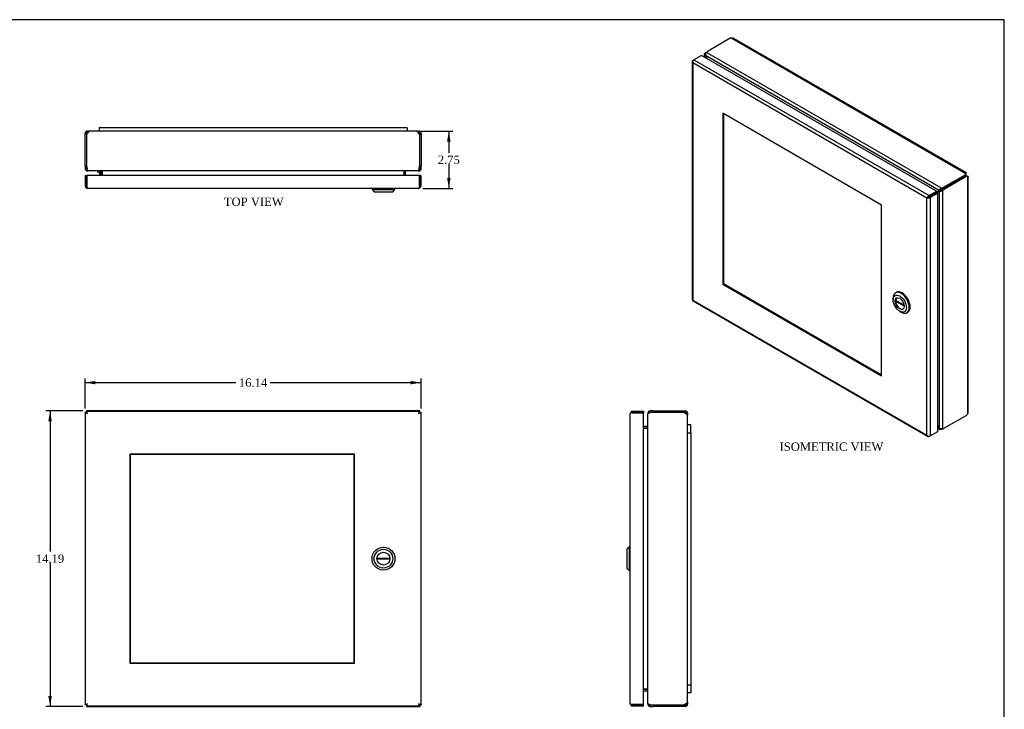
# Model space of a CAD drawing. Header units: inches. Extents: x 0.2 to 77.9, y -0.5 to 51.8.
# Tile 3 of 3: x 30.6 to 77.9, y 18.7 to 51.8. Entities that reach past the tile are written whole.
import ezdxf
from ezdxf.enums import TextEntityAlignment as Align

# ---------------------------------------------------------------- set-up
doc = ezdxf.new("R2010")
doc.units = ezdxf.units.IN
doc.header["$MEASUREMENT"] = 0
for name, color, linetype in [('COM55330-10', 7, 'Continuous'), ('COM55334-9', 7, 'Continuous'), ('COM56537-4', 7, 'Continuous'), ('COM56538-1', 7, 'Continuous'), ('Default', 7, 'Continuous'), ('GSK11134', 7, 'Continuous'), ('GSK11196', 7, 'Continuous'), ('HNG14573-1', 7, 'Continuous'), ('LOK10000', 7, 'Continuous')]:
    doc.layers.add(name, color=color, linetype=linetype)
doc.styles.add('SEACAD_Times_New_Roman', font='times.ttf')
doc.dimstyles.new('HAMMOND_(STH_-_66x44)', dxfattribs={"dimtxt": 0.4, "dimasz": 0.5, "dimexe": 0.2, "dimexo": 0.2, "dimgap": 0.1, "dimtad": 0, "dimtih": 1, "dimtoh": 1, "dimzin": 0, "dimdsep": 46, "dimtxsty": 'SEACAD_Times_New_Roman', "dimblk1": '_SE_FILLED', "dimblk2": '_SE_FILLED', "dimsah": 1, "dimcen": 0.2, "dimadec": 0, "dimazin": 0, "dimtfac": 0.8, "dimtofl": 0, "dimtmove": 0, "dimatfit": 3, "dimfxl": 1, "dimtolj": 1, "dimtzin": 0, "dimarcsym": 0})

# ---------------------------------------------------------------- blocks, each defined once
blk = doc.blocks.new('SE')
at = {"layer": 'COM55330-10', "color": 7, "linetype": 'Continuous'}
for p, q in [((62.902, 49.754), (62.902, 38.311)), ((62.923, 49.745), (62.904, 49.744)), ((62.933, 49.681), (62.934, 49.681)), ((62.934, 49.798), (62.985, 49.827)), ((62.934, 49.681), (62.934, 49.68)), ((62.934, 49.68), (62.934, 49.681)), ((62.934, 49.681), (62.934, 49.681)), ((62.934, 49.681), (62.934, 49.681)), ((74.172, 43.192), (62.934, 49.68)), ((62.934, 49.68), (62.934, 38.296)), ((63.35, 50.038), (62.985, 49.827)), ((62.985, 49.827), (74.274, 43.31)), ((74.639, 43.521), (63.35, 50.038)), ((64.367, 47.26), (64.367, 39.062)), ((71.997, 42.855), (64.367, 47.26)), ((74.274, 43.31), (74.639, 43.521)), ((74.639, 43.521), (74.639, 43.462)), ((74.238, 43.23), (74.172, 43.192)), ((74.172, 43.192), (74.238, 43.23)), ((74.172, 31.808), (74.172, 43.192)), ((74.172, 43.192), (74.172, 43.192)), ((74.172, 43.192), (74.172, 43.192)), ((74.172, 43.192), (74.172, 43.192)), ((74.172, 43.192), (74.172, 43.192)), ((74.238, 43.23), (74.211, 43.237)), ((74.238, 43.23), (74.23, 43.204)), ((74.274, 43.251), (74.238, 43.23)), ((74.238, 43.23), (74.274, 43.251)), ((74.273, 43.251), (74.274, 43.251)), ((74.274, 43.251), (74.639, 43.462)), ((74.639, 43.462), (74.274, 43.251)), ((74.274, 43.251), (74.274, 43.251)), ((74.274, 43.251), (74.274, 43.251)), ((74.274, 43.251), (74.274, 43.251)), ((74.69, 43.433), (74.324, 43.221)), ((74.324, 43.221), (74.324, 31.778)), ((74.69, 43.433), (74.639, 43.462)), ((74.69, 31.989), (74.69, 43.433)), ((71.997, 34.657), (71.997, 42.855)), ((64.409, 39.086), (64.367, 39.062)), ((64.367, 39.062), (71.997, 34.657)), ((62.931, 38.261), (74.22, 31.744)), ((62.934, 38.296), (62.933, 38.296)), ((62.934, 38.296), (74.172, 31.808)), ((62.934, 38.296), (62.934, 38.296)), ((62.934, 38.296), (62.934, 38.296)), ((62.934, 38.296), (62.934, 38.296)), ((74.172, 31.808), (74.172, 31.808)), ((74.172, 31.808), (74.172, 31.808)), ((74.172, 31.807), (74.172, 31.808)), ((74.172, 31.808), (74.172, 31.808)), ((74.172, 31.808), (74.172, 31.807)), ((74.223, 31.766), (74.211, 31.75)), ((74.324, 31.778), (74.274, 31.749)), ((74.324, 31.778), (74.69, 31.989))]:
    blk.add_line(p, q, dxfattribs=at)
for centre, radius, start, end in [((63.033, 49.767), 0.132, 190.1526, 220.7154), ((63.123, 49.747), 0.201, 177.8102, 199.2147), ((74.347, 43.077), 0.21, 130.3254, 146.5936), ((74.16, 43.402), 0.21, 273.4064, 289.6746), ((74.324, 31.938), 0.201, 220.7853, 242.1898), ((74.296, 31.851), 0.132, 199.2846, 229.8474)]:
    blk.add_arc(centre, radius, start, end, dxfattribs=at)
for centre, major_axis, start_param, end_param in [((63.01, 49.754), (0.108, 0), 2.356194, 3.306936), ((62.985, 49.739), (0.054, 0.0935), 0.785398, 1.73614), ((74.274, 43.222), (0.054, 0.0935), 0.785398, 1.73614), ((74.248, 43.266), (0.108, 0), 4.547046, 5.497787), ((63.01, 38.311), (0.108, 0), 3.141593, 3.306936), ((62.985, 38.355), (0.054, 0.0935), 2.976249, 3.141593), ((74.274, 31.837), (0.054, 0.0935), 2.976249, 3.926991), ((74.248, 31.823), (0.108, 0), 4.547046, 5.497787)]:
    blk.add_ellipse(centre, major_axis=major_axis, ratio=0.57735, start_param=start_param, end_param=end_param, dxfattribs=at)
for points in [[(62.904, 38.301), (62.905, 38.299), (62.909, 38.298), (62.919, 38.296), (62.926, 38.296), (62.933, 38.296)], [(62.923, 38.268), (62.922, 38.27), (62.923, 38.274), (62.926, 38.283), (62.929, 38.289), (62.934, 38.296)]]:
    blk.add_open_spline(points, degree=3, knots=[0, 0, 0, 0, 0.5, 0.5, 1, 1, 1, 1], dxfattribs=at)
at = {"layer": 'COM55334-9', "color": 7, "linetype": 'Continuous'}
for p, q in [((64.409, 47.236), (64.409, 39.082)), ((64.409, 39.082), (71.997, 34.701))]:
    blk.add_line(p, q, dxfattribs=at)
at = {"layer": 'COM56537-4', "color": 7, "linetype": 'Continuous'}
for p, q in [((64.727, 50.859), (63.661, 50.244)), ((64.802, 50.861), (64.727, 50.859)), ((64.802, 50.861), (76.04, 44.372)), ((76.064, 44.395), (64.886, 50.848)), ((74.864, 43.67), (63.585, 50.181)), ((74.754, 43.557), (63.543, 50.03)), ((74.972, 43.713), (76.038, 44.329)), ((74.972, 43.655), (76.038, 44.27)), ((76.038, 44.329), (76.04, 44.372)), ((76.038, 44.27), (76.038, 44.329)), ((76.038, 44.27), (76.04, 44.313)), ((76.04, 44.313), (76.04, 44.372)), ((76.043, 44.355), (76.056, 44.363)), ((76.056, 44.363), (76.043, 44.354)), ((74.725, 43.533), (74.776, 43.563)), ((74.805, 43.586), (74.754, 43.557)), ((74.797, 43.582), (74.812, 43.589)), ((74.864, 43.611), (74.864, 43.67)), ((74.972, 43.655), (74.972, 43.713)), ((74.69, 32.184), (74.754, 32.147)), ((74.737, 32.227), (74.718, 32.216)), ((74.778, 32.161), (74.754, 32.147)), ((74.69, 32.148), (74.796, 32.086)), ((74.864, 32.119), (74.864, 32.084))]:
    blk.add_line(p, q, dxfattribs=at)
for centre, radius, start, end in [((64.829, 50.748), 0.115, 60, 103.25), ((63.698, 50.068), 0.16, 134.6945, 193.7908), ((74.956, 43.47), 0.22, 114.7676, 156.7471)]:
    blk.add_arc(centre, radius, start, end, dxfattribs=at)
for centre, major_axis, start_param, end_param in [((63.932, 50.088), (-0.382, 0), 5.497787, 5.844077), ((63.763, 50.083), (0.191, -0.331), 4.542538, 4.74814), ((54.423, 43.89), (9.502, -16.457), -4.681753, -4.676638), ((83.874, 26.887), (9.502, -16.457), -3.177344, -3.169315), ((74.534, 43.865), (-0.191, 0.331), 3.105841, 3.311444), ((74.584, 43.894), (-0.191, 0.331), 3.141593, 3.311444), ((74.702, 43.87), (0.382, 0), 5.151497, 5.497787), ((74.702, 43.811), (0.382, 0), 5.151497, 5.497787), ((83.874, 38.287), (-9.502, 16.457), -4.679458, -4.676638), ((74.534, 32.094), (-0.191, 0.331), 4.542538, 4.74814), ((74.702, 32.283), (0.382, 0), -1.131688, -0.91742)]:
    blk.add_ellipse(centre, major_axis=major_axis, ratio=0.57735, start_param=start_param, end_param=end_param, dxfattribs=at)
for points, knots in [([(76.04, 44.372), (76.045, 44.381), (76.05, 44.387), (76.059, 44.395), (76.062, 44.396), (76.066, 44.394), (76.067, 44.39), (76.064, 44.379), (76.061, 44.372), (76.056, 44.363)], [0, 0, 0, 0, 0.25, 0.25, 0.5, 0.5, 0.75, 0.75, 1, 1, 1, 1]), ([(76.04, 44.328), (76.041, 44.332), (76.041, 44.339), (76.042, 44.348), (76.043, 44.354), (76.043, 44.356), (76.043, 44.357), (76.042, 44.357)], [0, 0, 0, 0, 0.0981664, 0.2040624, 0.3183117, 0.4409425, 0.4854049, 0.4854049, 0.4854049, 0.4854049]), ([(74.805, 43.586), (74.809, 43.588), (74.813, 43.59), (74.821, 43.594), (74.826, 43.597), (74.836, 43.602), (74.842, 43.604), (74.853, 43.608), (74.859, 43.61), (74.864, 43.611)], [0, 0, 0, 0, 0.25, 0.25, 0.5, 0.5, 0.75, 0.75, 1, 1, 1, 1]), ([(74.864, 32.084), (74.862, 32.083), (74.859, 32.082), (74.853, 32.08), (74.848, 32.079), (74.843, 32.078), (74.837, 32.077), (74.832, 32.077), (74.827, 32.077), (74.822, 32.078), (74.817, 32.078), (74.812, 32.08), (74.807, 32.081), (74.803, 32.083), (74.798, 32.085), (74.791, 32.09), (74.78, 32.098), (74.771, 32.11), (74.765, 32.12), (74.761, 32.129), (74.757, 32.138), (74.755, 32.144), (74.754, 32.147)], [0, 0, 0, 0, 0.037203, 0.074315, 0.111334, 0.148258, 0.185084, 0.22181, 0.258435, 0.294955, 0.331369, 0.367674, 0.403869, 0.439952, 0.47592, 0.511772, 0.636136, 0.758975, 0.819859, 0.880331, 0.940381, 1, 1, 1, 1])]:
    blk.add_open_spline(points, degree=3, knots=knots, dxfattribs=at)
at = {"layer": 'COM56538-1', "color": 7, "linetype": 'Continuous'}
for p, q in [((63.55, 50.125), (63.518, 50.143)), ((63.487, 50.082), (63.487, 49.96)), ((63.543, 50.03), (63.518, 50.016)), ((63.518, 50.016), (63.518, 49.941)), ((63.579, 49.961), (63.56, 49.95)), ((76.038, 44.27), (74.972, 43.655)), ((76.089, 44.241), (75.023, 43.625)), ((76.038, 44.27), (76.089, 44.241)), ((76.077, 44.251), (76.038, 44.27)), ((76.077, 44.251), (76.128, 44.221)), ((76.128, 44.221), (76.089, 44.241)), ((76.113, 44.232), (76.128, 44.239)), ((76.114, 44.231), (76.128, 44.239)), ((76.128, 44.221), (76.128, 32.836)), ((76.159, 32.915), (76.159, 44.23)), ((74.794, 43.53), (74.743, 43.501)), ((74.829, 43.544), (74.778, 43.515)), ((74.778, 32.161), (74.778, 43.515)), ((74.835, 43.549), (74.821, 43.54)), ((74.88, 43.583), (74.931, 43.554)), ((74.931, 32.122), (74.931, 43.554)), ((74.972, 43.655), (75.023, 43.625)), ((75.023, 32.157), (76.089, 32.772)), ((76.089, 32.772), (76.128, 32.836))]:
    blk.add_line(p, q, dxfattribs=at)
for centre, radius, start, end in [((74.805, 43.732), 0.218, 263.0938, 305.3914), ((76.043, 32.915), 0.115, 316.75, 0), ((74.889, 32.277), 0.16, 226.2887, 285.2261)]:
    blk.add_arc(centre, radius, start, end, dxfattribs=at)
for centre, major_axis, start_param, end_param in [((63.61, 49.902), (0.191, 0.331), 0.91742, 1.131688), ((63.362, 49.851), (-0.191, 0.331), 4.676638, 4.88224), ((73.395, 54.844), (-9.502, 16.457), 1.535045, 1.537901), ((74.935, 43.17), (0.191, -0.331), 2.971742, 3.177344), ((74.985, 43.199), (0.191, -0.331), 2.971742, 3.141593), ((74.972, 43.342), (0.191, 0.331), 0.785398, 1.131688), ((75.023, 43.313), (0.191, 0.331), 0.785398, 1.131688), ((64.902, 59.747), (-9.502, 16.457), 3.169279, 3.177344), ((64.902, 27.333), (9.502, -16.457), 1.535045, 1.540122), ((74.935, 32.326), (0.191, -0.331), 4.676638, 4.88224), ((75.023, 32.469), (-0.191, -0.331), 0.439108, 0.785398)]:
    blk.add_ellipse(centre, major_axis=major_axis, ratio=0.57735, start_param=start_param, end_param=end_param, dxfattribs=at)
for points, knots in [([(63.518, 50.016), (63.517, 50.017), (63.514, 50.021), (63.51, 50.026), (63.506, 50.031), (63.502, 50.036), (63.499, 50.041), (63.496, 50.046), (63.493, 50.052), (63.491, 50.057), (63.489, 50.063), (63.488, 50.069), (63.487, 50.074), (63.487, 50.084), (63.488, 50.097), (63.493, 50.111), (63.499, 50.122), (63.504, 50.129), (63.511, 50.136), (63.516, 50.141), (63.518, 50.143)], [0, 0, 0, 0, 0.039708, 0.079608, 0.1197, 0.159978, 0.200442, 0.241088, 0.281914, 0.322916, 0.364092, 0.405438, 0.446952, 0.48863, 0.614447, 0.741619, 0.805765, 0.870219, 0.934968, 1, 1, 1, 1]), ([(76.116, 44.23), (76.115, 44.23), (76.115, 44.231), (76.111, 44.233), (76.102, 44.237), (76.094, 44.241), (76.09, 44.243)], [0.4854049, 0.4854049, 0.4854049, 0.4854049, 0.5714539, 0.7089602, 0.8522655, 1, 1, 1, 1]), ([(76.128, 44.239), (76.138, 44.239), (76.146, 44.238), (76.156, 44.235), (76.159, 44.233), (76.159, 44.228), (76.156, 44.226), (76.146, 44.222), (76.138, 44.221), (76.128, 44.221)], [0, 0, 0, 0, 0.25, 0.25, 0.5, 0.5, 0.75, 0.75, 1, 1, 1, 1]), ([(74.88, 43.583), (74.877, 43.579), (74.872, 43.574), (74.863, 43.567), (74.859, 43.563), (74.849, 43.557), (74.844, 43.554), (74.838, 43.55), (74.835, 43.548), (74.833, 43.547)], [0, 0, 0, 0, 0.25, 0.25, 0.5, 0.5, 0.75, 0.75, 0.90363, 0.90363, 0.90363, 0.90363])]:
    blk.add_open_spline(points, degree=3, knots=knots, dxfattribs=at)
at = {"layer": 'LOK10000', "color": 7, "linetype": 'Continuous'}
for p, q in [((72.547, 38.389), (72.547, 38.307)), ((72.703, 38.665), (72.661, 38.641)), ((72.666, 38.287), (73.082, 38.048)), ((72.709, 38.263), (72.666, 38.238)), ((73.086, 37.996), (72.666, 38.238)), ((72.865, 37.756), (72.936, 37.716)), ((73.211, 37.688), (73.253, 37.713))]:
    blk.add_line(p, q, dxfattribs=at)
for major_axis in [(-0.225, 0.39), (0.156, -0.271)]:
    blk.add_ellipse((72.865, 38.124), major_axis=major_axis, ratio=0.57735, dxfattribs=at)
for centre, major_axis, start_param, end_param in [((72.936, 38.165), (-0.275, 0.476), 0, 0.785398), ((72.886, 38.136), (0.156, -0.271), 3.209527, 6.215251), ((72.936, 38.165), (-0.275, 0.476), 2.356194, 6.283185), ((72.978, 38.189), (-0.275, 0.476), 3.141593, 6.283185), ((72.886, 38.136), (-0.156, 0.271), 0.689209, 0.881587)]:
    blk.add_ellipse(centre, major_axis=major_axis, ratio=0.57735, start_param=start_param, end_param=end_param, dxfattribs=at)
blk = doc.blocks.new('SE1')
at = {"layer": 'COM55330-10', "color": 7, "linetype": 'Continuous'}
for p, q in [((33.762, 18.874), (33.762, 32.889)), ((33.762, 32.889), (33.807, 32.889)), ((33.834, 32.889), (33.807, 32.889)), ((33.834, 32.961), (49.799, 32.961)), ((33.834, 32.961), (33.834, 32.916)), ((33.834, 32.889), (33.834, 32.916)), ((33.866, 32.857), (33.834, 32.889)), ((33.869, 32.853), (33.869, 32.854)), ((33.87, 32.853), (33.869, 32.853)), ((33.869, 32.853), (33.87, 32.853)), ((33.87, 32.853), (33.87, 32.853)), ((33.87, 32.853), (33.87, 32.853)), ((49.763, 32.853), (49.763, 32.853)), ((49.763, 32.853), (49.763, 32.853)), ((49.763, 32.853), (49.763, 32.853)), ((49.763, 32.853), (49.763, 32.853)), ((49.763, 32.853), (49.763, 32.853)), ((49.768, 32.858), (49.799, 32.889)), ((49.799, 32.961), (49.799, 32.916)), ((49.799, 32.889), (49.799, 32.916)), ((49.799, 32.889), (49.825, 32.889)), ((49.871, 32.889), (49.825, 32.889)), ((49.871, 32.889), (49.871, 18.874)), ((35.896, 30.902), (35.896, 20.861)), ((46.687, 30.902), (35.896, 30.902)), ((46.687, 20.861), (46.687, 30.902)), ((35.896, 20.861), (46.687, 20.861)), ((33.762, 18.874), (33.807, 18.874)), ((33.834, 18.874), (33.807, 18.874)), ((33.864, 18.905), (33.834, 18.874)), ((33.834, 18.874), (33.834, 18.847)), ((33.834, 18.802), (33.834, 18.847)), ((49.799, 18.802), (33.834, 18.802)), ((33.869, 18.91), (33.87, 18.91)), ((33.87, 18.91), (33.869, 18.91)), ((33.87, 18.91), (33.87, 18.91)), ((33.87, 18.91), (33.87, 18.91)), ((49.763, 18.91), (49.763, 18.91)), ((49.763, 18.91), (49.763, 18.91)), ((49.763, 18.91), (49.763, 18.91)), ((49.763, 18.91), (49.763, 18.91)), ((49.768, 18.904), (49.799, 18.874)), ((49.799, 18.874), (49.825, 18.874)), ((49.799, 18.874), (49.799, 18.847)), ((49.799, 18.802), (49.799, 18.847)), ((49.871, 18.874), (49.825, 18.874))]:
    blk.add_line(p, q, dxfattribs=at)
for centre, start, end in [((34.251, 33.592), 237.7263, 242.6805), ((33.131, 32.472), 27.3195, 32.2737), ((50.501, 32.472), 147.7263, 152.6805), ((49.382, 33.592), 297.3195, 302.2737), ((34.251, 18.171), 117.3195, 122.2737), ((33.131, 19.291), 327.7263, 332.6805), ((49.382, 18.171), 57.7263, 62.6805), ((50.501, 19.291), 207.3195, 212.2737)]:
    blk.add_arc(centre, 0.831, start, end, dxfattribs=at)
at = {"layer": 'COM55334-9', "color": 7, "linetype": 'Continuous'}
for p, q in [((35.919, 30.884), (35.919, 20.879)), ((46.664, 30.884), (35.919, 30.884)), ((46.664, 20.879), (46.664, 30.884)), ((35.919, 20.879), (46.664, 20.879))]:
    blk.add_line(p, q, dxfattribs=at)
at = {"layer": 'COM56537-4', "color": 7, "linetype": 'Continuous'}
for p, q in [((33.84, 32.976), (33.818, 32.976)), ((33.818, 32.904), (33.818, 32.976)), ((33.834, 32.904), (33.818, 32.904)), ((49.791, 32.976), (33.84, 32.976)), ((33.84, 32.961), (33.84, 32.976)), ((49.814, 32.976), (49.791, 32.976)), ((49.791, 32.961), (49.791, 32.976)), ((49.814, 32.904), (49.799, 32.904)), ((49.814, 32.904), (49.814, 32.976)), ((33.818, 18.858), (33.818, 18.786)), ((33.818, 18.858), (33.834, 18.858)), ((33.818, 18.786), (33.84, 18.786)), ((33.84, 18.802), (33.84, 18.786)), ((33.84, 18.786), (49.791, 18.786)), ((49.791, 18.802), (49.791, 18.786)), ((49.791, 18.786), (49.814, 18.786)), ((49.799, 18.858), (49.814, 18.858)), ((49.814, 18.858), (49.814, 18.786))]:
    blk.add_line(p, q, dxfattribs=at)
for points, knots in [([(33.84, 32.976), (33.841, 32.976), (33.842, 32.976), (33.843, 32.976), (33.844, 32.975), (33.846, 32.974), (33.847, 32.972), (33.848, 32.97), (33.85, 32.967), (33.851, 32.965), (33.852, 32.963), (33.853, 32.962)], [0, 0, 0, 0, 0.0372032, 0.0743154, 0.1113344, 0.1482581, 0.1850842, 0.2218104, 0.2584347, 0.2949548, 0.323862, 0.323862, 0.323862, 0.323862]), ([(49.779, 32.962), (49.78, 32.964), (49.781, 32.968), (49.784, 32.972), (49.786, 32.974), (49.789, 32.976), (49.79, 32.976), (49.791, 32.976)], [0.6762657, 0.6762657, 0.6762657, 0.6762657, 0.7416187, 0.8057655, 0.8702191, 0.9349679, 1, 1, 1, 1]), ([(33.853, 18.801), (33.852, 18.799), (33.85, 18.795), (33.847, 18.791), (33.845, 18.789), (33.843, 18.787), (33.841, 18.787), (33.84, 18.786)], [0.6762657, 0.6762657, 0.6762657, 0.6762657, 0.7416187, 0.8057655, 0.8702191, 0.9349679, 1, 1, 1, 1]), ([(49.791, 18.786), (49.791, 18.787), (49.79, 18.787), (49.788, 18.787), (49.787, 18.788), (49.786, 18.789), (49.784, 18.791), (49.783, 18.793), (49.781, 18.795), (49.78, 18.798), (49.779, 18.8), (49.779, 18.801)], [0, 0, 0, 0, 0.0372032, 0.0743154, 0.1113344, 0.1482581, 0.1850842, 0.2218104, 0.2584347, 0.2949548, 0.323862, 0.323862, 0.323862, 0.323862])]:
    blk.add_open_spline(points, degree=3, knots=knots, dxfattribs=at)
at = {"layer": 'COM56538-1', "color": 7, "linetype": 'Continuous'}
for p, q in [((33.746, 32.904), (33.746, 32.882)), ((33.818, 32.904), (33.746, 32.904)), ((33.746, 32.882), (33.746, 18.881)), ((33.762, 32.882), (33.746, 32.882)), ((33.818, 32.904), (33.818, 32.889)), ((49.814, 32.889), (49.814, 32.904)), ((49.814, 32.904), (49.886, 32.904)), ((49.871, 32.882), (49.886, 32.882)), ((49.886, 32.882), (49.886, 32.904)), ((49.886, 18.881), (49.886, 32.882)), ((33.746, 18.881), (33.746, 18.858)), ((33.762, 18.881), (33.746, 18.881)), ((33.818, 18.858), (33.746, 18.858)), ((33.818, 18.874), (33.818, 18.858)), ((49.814, 18.858), (49.814, 18.874)), ((49.814, 18.858), (49.886, 18.858)), ((49.871, 18.881), (49.886, 18.881)), ((49.886, 18.858), (49.886, 18.881))]:
    blk.add_line(p, q, dxfattribs=at)
for points, knots in [([(33.76, 32.869), (33.758, 32.87), (33.755, 32.872), (33.751, 32.875), (33.748, 32.877), (33.746, 32.88), (33.746, 32.881), (33.746, 32.882)], [0.6711238, 0.6711238, 0.6711238, 0.6711238, 0.7416187, 0.8057655, 0.8702191, 0.9349679, 1, 1, 1, 1]), ([(49.886, 32.882), (49.886, 32.881), (49.886, 32.881), (49.885, 32.879), (49.884, 32.878), (49.883, 32.877), (49.881, 32.875), (49.879, 32.874), (49.877, 32.872), (49.874, 32.871), (49.873, 32.87), (49.872, 32.87)], [0, 0, 0, 0, 0.0372032, 0.0743154, 0.1113344, 0.1482581, 0.1850842, 0.2218104, 0.2584347, 0.2949548, 0.3187196, 0.3187196, 0.3187196, 0.3187196]), ([(33.746, 18.881), (33.746, 18.882), (33.746, 18.882), (33.746, 18.884), (33.747, 18.885), (33.749, 18.886), (33.75, 18.888), (33.752, 18.889), (33.755, 18.891), (33.757, 18.892), (33.759, 18.893), (33.76, 18.894)], [0, 0, 0, 0, 0.0372032, 0.0743154, 0.1113344, 0.1482581, 0.1850842, 0.2218104, 0.2584347, 0.2949548, 0.3290122, 0.3290122, 0.3290122, 0.3290122]), ([(49.872, 18.893), (49.874, 18.892), (49.877, 18.891), (49.881, 18.888), (49.884, 18.886), (49.885, 18.883), (49.886, 18.882), (49.886, 18.881)], [0.6814001, 0.6814001, 0.6814001, 0.6814001, 0.7416187, 0.8057655, 0.8702191, 0.9349679, 1, 1, 1, 1])]:
    blk.add_open_spline(points, degree=3, knots=knots, dxfattribs=at)
at = {"layer": 'GSK11196', "color": 7, "linetype": 'Continuous'}
for p, q in [((35.896, 30.884), (35.919, 30.884)), ((35.896, 30.884), (35.919, 30.884)), ((46.664, 30.884), (46.687, 30.884)), ((46.664, 30.884), (46.687, 30.884)), ((35.896, 20.879), (35.919, 20.879)), ((35.919, 20.879), (35.896, 20.879)), ((35.919, 20.879), (35.919, 20.879)), ((46.664, 20.879), (46.664, 20.879)), ((46.664, 20.879), (46.687, 20.879)), ((46.687, 20.879), (46.664, 20.879))]:
    blk.add_line(p, q, dxfattribs=at)
at = {"layer": 'LOK10000', "color": 7, "linetype": 'Continuous'}
for p, q in [((47.764, 25.911), (48.386, 25.911)), ((48.386, 25.851), (47.764, 25.851))]:
    blk.add_line(p, q, dxfattribs=at)
for radius in [0.55, 0.45, 0.312]:
    blk.add_circle((48.075, 25.881), radius, dxfattribs=at)
for start, end in [(174.4888, 185.5112), (354.4888, 5.5112)]:
    blk.add_arc((48.075, 25.881), 0.312, start, end, dxfattribs=at)
blk = doc.blocks.new('SE4')
at = {"layer": 'COM55330-10', "color": 7, "linetype": 'Continuous'}
for p, q in [((59.929, 18.91), (59.929, 32.853)), ((59.929, 32.853), (59.929, 32.853)), ((59.929, 32.853), (59.929, 32.853)), ((59.929, 32.853), (59.929, 32.853)), ((59.986, 32.889), (59.949, 32.916)), ((60.037, 32.889), (59.949, 32.889)), ((60.037, 32.889), (59.986, 32.889)), ((60.037, 32.961), (60.554, 32.961)), ((60.037, 32.889), (60.037, 32.889)), ((60.037, 32.889), (60.554, 32.889)), ((60.554, 32.889), (60.037, 32.889)), ((60.554, 32.961), (60.554, 32.889)), ((60.554, 18.874), (60.554, 32.889)), ((59.929, 18.91), (59.929, 18.91)), ((59.929, 18.91), (59.929, 18.91)), ((59.929, 18.91), (59.929, 18.91)), ((60.037, 18.874), (59.949, 18.874)), ((59.986, 18.874), (59.949, 18.847)), ((59.986, 18.874), (60.037, 18.874)), ((60.037, 18.874), (60.554, 18.874)), ((60.037, 18.874), (60.037, 18.874)), ((60.554, 18.874), (60.037, 18.874)), ((60.554, 18.802), (60.037, 18.802)), ((60.554, 18.802), (60.554, 18.874))]:
    blk.add_line(p, q, dxfattribs=at)
for centre, radius, start, end in [((60.037, 32.853), 0.108, 144.4735, 179.7825), ((60.037, 32.853), 0.108, 179.8992, 180), ((60.037, 32.853), 0.108, 90, 144.4735), ((60.037, 32.853), 0.036, 90, 93.7902), ((60.037, 18.91), 0.108, 180, 180.1008), ((60.037, 18.91), 0.108, 180.2175, 215.5265), ((60.037, 18.91), 0.108, 215.5265, 270), ((60.037, 18.91), 0.036, 266.2098, 270)]:
    blk.add_arc(centre, radius, start, end, dxfattribs=at)
for points in [[(59.949, 32.889), (59.942, 32.883), (59.937, 32.877), (59.931, 32.865), (59.929, 32.859), (59.929, 32.853)], [(59.949, 18.874), (59.942, 18.88), (59.937, 18.886), (59.931, 18.898), (59.929, 18.904), (59.929, 18.91)]]:
    blk.add_open_spline(points, degree=3, knots=[0, 0, 0, 0, 0.5, 0.5, 1, 1, 1, 1], dxfattribs=at)
at = {"layer": 'COM56537-4', "color": 7, "linetype": 'Continuous'}
for p, q in [((60.825, 32.868), (60.772, 32.868)), ((60.772, 32.868), (60.772, 32.834)), ((61.009, 32.976), (60.88, 32.976)), ((60.88, 32.904), (60.88, 32.976)), ((61.009, 32.904), (60.88, 32.904)), ((61.009, 32.976), (62.517, 32.976)), ((62.517, 32.904), (62.517, 32.976)), ((62.517, 32.976), (62.572, 32.976)), ((62.517, 32.904), (62.572, 32.904)), ((62.572, 32.904), (62.572, 32.976)), ((62.608, 32.868), (62.68, 32.868)), ((62.608, 32.868), (62.608, 32.835)), ((62.68, 32.868), (62.68, 32.767)), ((60.736, 32.226), (60.554, 32.226)), ((60.554, 32.154), (60.736, 32.154)), ((60.744, 32.228), (60.758, 32.17)), ((60.736, 19.608), (60.554, 19.608)), ((60.554, 19.536), (60.736, 19.536)), ((60.744, 19.535), (60.758, 19.593)), ((60.772, 18.929), (60.772, 18.894)), ((62.608, 18.928), (62.608, 18.894)), ((62.68, 18.996), (62.68, 18.894)), ((60.825, 18.894), (60.772, 18.894)), ((60.88, 18.858), (61.009, 18.858)), ((60.88, 18.858), (60.88, 18.786)), ((60.88, 18.786), (61.009, 18.786)), ((62.517, 18.786), (61.009, 18.786)), ((62.517, 18.858), (62.517, 18.786)), ((62.572, 18.858), (62.517, 18.858)), ((62.572, 18.786), (62.517, 18.786)), ((62.572, 18.858), (62.572, 18.786)), ((62.608, 18.894), (62.68, 18.894))]:
    blk.add_line(p, q, dxfattribs=at)
for centre, radius, start, end in [((60.88, 32.868), 0.108, 90, 180), ((60.88, 32.868), 0.036, 90, 170.8637), ((62.572, 32.868), 0.108, 0, 90), ((62.572, 32.868), 0.036, 0, 90), ((60.736, 32.262), 0.036, 270, 283.7569), ((60.736, 32.262), 0.108, 270, 278.2707), ((60.736, 32.262), 0.036, 283.7569, 0), ((60.736, 19.5), 0.108, 81.7293, 90), ((60.736, 19.5), 0.036, 76.2431, 90), ((60.736, 19.5), 0.036, 0, 76.2431), ((60.88, 18.894), 0.108, 180, 270), ((60.88, 18.894), 0.036, 189.1363, 270), ((62.572, 18.894), 0.036, 270, 0), ((62.572, 18.894), 0.108, 270, 360)]:
    blk.add_arc(centre, radius, start, end, dxfattribs=at)
at = {"layer": 'COM56538-1', "color": 7, "linetype": 'Continuous'}
for p, q in [((60.772, 18.929), (60.772, 32.834)), ((62.517, 32.904), (61.009, 32.904)), ((62.572, 32.853), (62.517, 32.904)), ((62.68, 18.996), (62.68, 32.767)), ((60.554, 32.143), (60.736, 32.143)), ((60.744, 32.143), (60.736, 32.143)), ((60.736, 19.62), (60.554, 19.62)), ((60.736, 19.62), (60.744, 19.62)), ((61.009, 18.858), (62.517, 18.858)), ((62.517, 18.858), (62.572, 18.91))]:
    blk.add_line(p, q, dxfattribs=at)
for centre, radius, start, end in [((61.009, 32.522), 0.382, 90, 109.841), ((60.632, 32.227), 0.14, 323.3954, 356.8057), ((60.63, 19.535), 0.142, 3.4266, 36.3724), ((61.009, 19.241), 0.382, 250.159, 270)]:
    blk.add_arc(centre, radius, start, end, dxfattribs=at)
for points, knots in [([(60.88, 32.882), (60.878, 32.881), (60.873, 32.881), (60.867, 32.879), (60.861, 32.878), (60.854, 32.877), (60.848, 32.875), (60.842, 32.874), (60.836, 32.872), (60.831, 32.871), (60.825, 32.869), (60.82, 32.868), (60.815, 32.866), (60.81, 32.864), (60.806, 32.863), (60.798, 32.86), (60.788, 32.855), (60.78, 32.85), (60.776, 32.845), (60.773, 32.842), (60.772, 32.838), (60.772, 32.836), (60.772, 32.834)], [0, 0, 0, 0, 0.037203, 0.074315, 0.111334, 0.148258, 0.185084, 0.22181, 0.258435, 0.294955, 0.331369, 0.367674, 0.403869, 0.439952, 0.47592, 0.511772, 0.636136, 0.758975, 0.819859, 0.880331, 0.940381, 1, 1, 1, 1]), ([(62.68, 32.767), (62.68, 32.775), (62.677, 32.782), (62.666, 32.796), (62.658, 32.803), (62.638, 32.817), (62.626, 32.825), (62.6, 32.839), (62.586, 32.846), (62.572, 32.853)], [0, 0, 0, 0, 0.25, 0.25, 0.5, 0.5, 0.75, 0.75, 1, 1, 1, 1]), ([(60.772, 18.929), (60.772, 18.928), (60.772, 18.926), (60.772, 18.924), (60.773, 18.921), (60.775, 18.919), (60.777, 18.917), (60.779, 18.915), (60.782, 18.912), (60.785, 18.91), (60.788, 18.908), (60.792, 18.906), (60.797, 18.904), (60.804, 18.9), (60.817, 18.896), (60.833, 18.892), (60.847, 18.888), (60.857, 18.886), (60.868, 18.883), (60.876, 18.882), (60.88, 18.881)], [0, 0, 0, 0, 0.039708, 0.079608, 0.1197, 0.159978, 0.200442, 0.241088, 0.281914, 0.322916, 0.364092, 0.405438, 0.446952, 0.48863, 0.614447, 0.741619, 0.805765, 0.870219, 0.934968, 1, 1, 1, 1]), ([(62.572, 18.91), (62.586, 18.917), (62.6, 18.924), (62.626, 18.938), (62.638, 18.946), (62.658, 18.96), (62.666, 18.967), (62.677, 18.981), (62.68, 18.988), (62.68, 18.996)], [0, 0, 0, 0, 0.25, 0.25, 0.5, 0.5, 0.75, 0.75, 1, 1, 1, 1])]:
    blk.add_open_spline(points, degree=3, knots=knots, dxfattribs=at)
at = {"layer": 'GSK11134', "color": 7, "linetype": 'Continuous'}
for p, q in [((62.83, 32.301), (62.68, 32.301)), ((62.83, 31.926), (62.83, 32.301)), ((62.68, 31.926), (62.83, 31.926)), ((62.68, 31.926), (62.83, 31.926)), ((62.83, 31.926), (62.83, 19.823)), ((62.68, 19.823), (62.83, 19.823)), ((62.68, 19.823), (62.83, 19.823)), ((62.83, 19.448), (62.68, 19.448)), ((62.83, 19.823), (62.83, 19.448))]:
    blk.add_line(p, q, dxfattribs=at)
at = {"layer": 'LOK10000', "color": 7, "linetype": 'Continuous'}
for p, q in [((59.869, 26.431), (59.769, 26.331)), ((59.769, 26.331), (59.769, 25.431)), ((59.869, 26.431), (59.869, 25.331)), ((59.929, 26.431), (59.869, 26.431)), ((59.769, 25.431), (59.869, 25.331)), ((59.869, 25.331), (59.929, 25.331))]:
    blk.add_line(p, q, dxfattribs=at)
blk = doc.blocks.new('SE5')
at = {"layer": 'COM55330-10', "color": 7, "linetype": 'Continuous'}
for p, q in [((33.762, 44.279), (33.834, 44.279)), ((33.762, 43.762), (33.762, 44.279)), ((49.799, 44.279), (33.834, 44.279)), ((33.834, 44.279), (33.834, 43.762)), ((33.834, 43.762), (33.834, 44.279)), ((49.799, 43.762), (49.799, 44.279)), ((49.871, 44.279), (49.799, 44.279)), ((49.799, 44.279), (49.799, 43.762)), ((49.871, 44.279), (49.871, 43.762)), ((33.834, 43.711), (33.807, 43.674)), ((33.834, 43.762), (33.834, 43.762)), ((33.834, 43.762), (33.834, 43.674)), ((33.834, 43.762), (33.834, 43.711)), ((33.87, 43.654), (33.869, 43.654)), ((33.869, 43.654), (33.87, 43.654)), ((49.763, 43.654), (33.87, 43.654)), ((33.87, 43.654), (33.87, 43.654)), ((49.763, 43.654), (49.763, 43.654)), ((49.763, 43.654), (49.763, 43.654)), ((49.763, 43.654), (49.763, 43.654)), ((49.799, 43.762), (49.799, 43.762)), ((49.799, 43.762), (49.799, 43.674)), ((49.799, 43.711), (49.799, 43.762)), ((49.799, 43.711), (49.825, 43.674))]:
    blk.add_line(p, q, dxfattribs=at)
for centre, radius, start, end in [((33.87, 43.762), 0.108, 180, 234.4735), ((33.87, 43.762), 0.108, 234.4735, 269.7825), ((33.87, 43.762), 0.036, 180, 183.7902), ((33.87, 43.762), 0.108, 269.8992, 270), ((49.763, 43.762), 0.108, 270.2175, 305.5265), ((49.763, 43.762), 0.108, 270, 270.1008), ((49.763, 43.762), 0.036, 356.2098, 0), ((49.763, 43.762), 0.108, 305.5265, 0)]:
    blk.add_arc(centre, radius, start, end, dxfattribs=at)
for points in [[(33.834, 43.674), (33.84, 43.667), (33.846, 43.662), (33.858, 43.655), (33.864, 43.654), (33.869, 43.654)], [(49.799, 43.674), (49.793, 43.667), (49.787, 43.662), (49.775, 43.655), (49.769, 43.654), (49.763, 43.654)]]:
    blk.add_open_spline(points, degree=3, knots=[0, 0, 0, 0, 0.5, 0.5, 1, 1, 1, 1], dxfattribs=at)
at = {"layer": 'COM56537-4', "color": 7, "linetype": 'Continuous'}
for p, q in [((49.677, 46.405), (33.955, 46.405)), ((33.869, 46.297), (33.818, 46.242)), ((33.818, 46.242), (33.818, 44.734)), ((49.814, 46.242), (49.762, 46.297)), ((49.814, 44.734), (49.814, 46.242)), ((49.744, 44.497), (33.888, 44.497)), ((34.579, 44.469), (34.579, 44.461)), ((34.579, 44.279), (34.579, 44.461)), ((49.052, 44.461), (49.052, 44.469)), ((49.052, 44.461), (49.052, 44.279))]:
    blk.add_line(p, q, dxfattribs=at)
for centre, radius, start, end in [((34.2, 44.734), 0.382, 180, 199.841), ((34.495, 44.357), 0.14, 53.3954, 86.8057), ((49.137, 44.355), 0.142, 93.4266, 126.3724), ((49.431, 44.734), 0.382, 340.159, 0)]:
    blk.add_arc(centre, radius, start, end, dxfattribs=at)
for points, knots in [([(33.955, 46.405), (33.948, 46.405), (33.941, 46.402), (33.926, 46.391), (33.919, 46.383), (33.905, 46.363), (33.898, 46.351), (33.883, 46.325), (33.876, 46.311), (33.869, 46.297)], [0, 0, 0, 0, 0.25, 0.25, 0.5, 0.5, 0.75, 0.75, 1, 1, 1, 1]), ([(49.762, 46.297), (49.755, 46.311), (49.748, 46.325), (49.734, 46.351), (49.727, 46.363), (49.712, 46.383), (49.705, 46.391), (49.691, 46.402), (49.684, 46.405), (49.677, 46.405)], [0, 0, 0, 0, 0.25, 0.25, 0.5, 0.5, 0.75, 0.75, 1, 1, 1, 1]), ([(33.84, 44.605), (33.841, 44.602), (33.842, 44.598), (33.843, 44.592), (33.844, 44.585), (33.846, 44.579), (33.847, 44.573), (33.848, 44.567), (33.85, 44.561), (33.851, 44.556), (33.853, 44.55), (33.855, 44.545), (33.856, 44.54), (33.858, 44.535), (33.859, 44.53), (33.862, 44.523), (33.867, 44.513), (33.873, 44.505), (33.877, 44.501), (33.881, 44.498), (33.884, 44.497), (33.887, 44.497), (33.888, 44.497)], [0, 0, 0, 0, 0.037203, 0.074315, 0.111334, 0.148258, 0.185084, 0.22181, 0.258435, 0.294955, 0.331369, 0.367674, 0.403869, 0.439952, 0.47592, 0.511772, 0.636136, 0.758975, 0.819859, 0.880331, 0.940381, 1, 1, 1, 1]), ([(49.744, 44.497), (49.744, 44.497), (49.746, 44.497), (49.748, 44.497), (49.751, 44.498), (49.753, 44.5), (49.755, 44.502), (49.758, 44.504), (49.76, 44.507), (49.762, 44.51), (49.764, 44.513), (49.766, 44.517), (49.768, 44.521), (49.772, 44.529), (49.776, 44.542), (49.781, 44.558), (49.784, 44.572), (49.786, 44.582), (49.789, 44.593), (49.79, 44.601), (49.791, 44.605)], [0, 0, 0, 0, 0.039708, 0.079608, 0.1197, 0.159978, 0.200442, 0.241088, 0.281914, 0.322916, 0.364092, 0.405438, 0.446952, 0.48863, 0.614447, 0.741619, 0.805765, 0.870219, 0.934968, 1, 1, 1, 1])]:
    blk.add_open_spline(points, degree=3, knots=knots, dxfattribs=at)
at = {"layer": 'COM56538-1', "color": 7, "linetype": 'Continuous'}
for p, q in [((33.854, 46.333), (33.854, 46.405)), ((33.854, 46.405), (33.955, 46.405)), ((49.677, 46.405), (49.778, 46.405)), ((49.778, 46.333), (49.778, 46.405)), ((33.746, 46.242), (33.746, 46.297)), ((33.818, 46.297), (33.746, 46.297)), ((33.818, 46.242), (33.746, 46.242)), ((33.746, 44.734), (33.746, 46.242)), ((33.818, 46.242), (33.818, 46.297)), ((33.854, 46.333), (33.888, 46.333)), ((49.744, 46.333), (49.778, 46.333)), ((49.814, 46.297), (49.814, 46.242)), ((49.814, 46.297), (49.886, 46.297)), ((49.814, 46.242), (49.886, 46.242)), ((49.886, 46.297), (49.886, 46.242)), ((49.886, 46.242), (49.886, 44.734)), ((33.746, 44.734), (33.746, 44.605)), ((33.818, 44.605), (33.746, 44.605)), ((33.818, 44.734), (33.818, 44.605)), ((33.854, 44.549), (33.854, 44.497)), ((33.854, 44.497), (33.889, 44.497)), ((34.495, 44.469), (34.552, 44.483)), ((34.496, 44.461), (34.496, 44.279)), ((34.568, 44.279), (34.568, 44.461)), ((49.064, 44.461), (49.064, 44.279)), ((49.137, 44.469), (49.079, 44.483)), ((49.136, 44.279), (49.136, 44.461)), ((49.742, 44.497), (49.778, 44.497)), ((49.778, 44.549), (49.778, 44.497)), ((49.814, 44.605), (49.814, 44.734)), ((49.814, 44.605), (49.886, 44.605)), ((49.886, 44.605), (49.886, 44.734))]:
    blk.add_line(p, q, dxfattribs=at)
for centre, radius, start, end in [((33.854, 46.297), 0.108, 90, 180), ((49.778, 46.297), 0.108, 0, 90), ((33.854, 46.297), 0.036, 90, 180), ((49.778, 46.297), 0.036, 0, 90), ((33.854, 44.605), 0.108, 180, 270), ((33.854, 44.605), 0.036, 180, 260.8637), ((34.46, 44.461), 0.036, 13.7569, 90), ((34.46, 44.461), 0.036, 0, 13.7569), ((34.46, 44.461), 0.108, 0, 8.2707), ((49.172, 44.461), 0.108, 171.7293, 180), ((49.172, 44.461), 0.036, 166.2431, 180), ((49.172, 44.461), 0.036, 90, 166.2431), ((49.778, 44.605), 0.108, 270, 360), ((49.778, 44.605), 0.036, 279.1363, 0)]:
    blk.add_arc(centre, radius, start, end, dxfattribs=at)
at = {"layer": 'GSK11134', "color": 7, "linetype": 'Continuous'}
for p, q in [((49.21, 46.555), (34.425, 46.555)), ((34.425, 46.555), (34.425, 46.405)), ((49.21, 46.555), (49.21, 46.405))]:
    blk.add_line(p, q, dxfattribs=at)
at = {"layer": 'HNG14573-1', "color": 7, "linetype": 'Continuous'}
for p, q in [((34.358, 44.44), (34.358, 44.497)), ((34.358, 44.44), (34.418, 44.44)), ((34.439, 44.419), (34.439, 44.279))]:
    blk.add_line(p, q, dxfattribs=at)
for radius in [0.078, 0.021]:
    blk.add_arc((34.418, 44.419), radius, 0, 90, dxfattribs=at)
at = {"layer": 'LOK10000', "color": 7, "linetype": 'Continuous'}
for p, q in [((47.525, 43.654), (47.525, 43.594)), ((47.525, 43.594), (48.625, 43.594)), ((47.525, 43.594), (47.625, 43.494)), ((48.525, 43.494), (48.625, 43.594)), ((48.625, 43.594), (48.625, 43.654)), ((47.625, 43.494), (48.525, 43.494))]:
    blk.add_line(p, q, dxfattribs=at)
blk = doc.blocks.new('DMBLK54')
at = {"layer": 'Default', "linetype": 'Continuous', "transparency": 16777216}
for points in [[(31.982, 32.476), (32.149, 32.476), (32.065, 32.976)], [(31.982, 19.286), (32.065, 18.786), (32.149, 19.286)]]:
    blk.add_hatch(color=7, dxfattribs=at).paths.add_polyline_path(points)
at = {"layer": 'Default', "color": 7, "linetype": 'Continuous', "transparency": 16777216}
for p, q in [((33.64, 32.976), (31.865, 32.976)), ((32.065, 32.976), (32.065, 26.221)), ((32.065, 25.681), (32.065, 18.786)), ((33.64, 18.786), (31.865, 18.786))]:
    blk.add_line(p, q, dxfattribs=at)
at = {"layer": 'Default', "color": 7, "linetype": 'Continuous', "transparency": 16777216, "style": 'SEACAD_Times_New_Roman'}
blk.add_text('14.19', height=0.4, dxfattribs=at).set_placement((31.383, 26.081), align=Align.TOP_LEFT)
blk = doc.blocks.new('_SE_FILLED')
at = {"color": 0}
blk.add_line((0, 0), (-1, 0), dxfattribs=at)
blk.add_solid([(0, 0), (-1, -0.1665), (-1, 0.1665), (0, 0)], dxfattribs=at)
blk = doc.blocks.new('DMBLK55')
at = {"layer": 'Default', "linetype": 'Continuous', "transparency": 16777216}
for points in [[(34.246, 34.414), (33.746, 34.331), (34.246, 34.248)], [(49.386, 34.414), (49.386, 34.248), (49.886, 34.331)]]:
    blk.add_hatch(color=7, dxfattribs=at).paths.add_polyline_path(points)
at = {"layer": 'Default', "color": 7, "linetype": 'Continuous', "transparency": 16777216}
for p, q in [((33.746, 33.082), (33.746, 34.531)), ((49.886, 33.082), (49.886, 34.531)), ((33.746, 34.331), (40.993, 34.331)), ((42.638, 34.331), (49.886, 34.331))]:
    blk.add_line(p, q, dxfattribs=at)
at = {"layer": 'Default', "color": 7, "linetype": 'Continuous', "transparency": 16777216, "style": 'SEACAD_Times_New_Roman'}
blk.add_text('16.14', height=0.4, dxfattribs=at).set_placement((41.133, 34.531), align=Align.TOP_LEFT)
blk = doc.blocks.new('DMBLK57')
at = {"layer": 'Default', "linetype": 'Continuous', "transparency": 16777216}
for points in [[(51.297, 45.905), (51.213, 46.405), (51.13, 45.905)], [(51.297, 44.154), (51.13, 44.154), (51.213, 43.654)]]:
    blk.add_hatch(color=7, dxfattribs=at).paths.add_polyline_path(points)
at = {"layer": 'Default', "color": 7, "linetype": 'Continuous', "transparency": 16777216}
for p, q in [((49.877, 46.405), (51.413, 46.405)), ((51.213, 46.405), (51.213, 45.369)), ((51.213, 44.829), (51.213, 43.654)), ((49.963, 43.654), (51.413, 43.654))]:
    blk.add_line(p, q, dxfattribs=at)
at = {"layer": 'Default', "color": 7, "linetype": 'Continuous', "transparency": 16777216, "style": 'SEACAD_Times_New_Roman'}
blk.add_text('2.75', height=0.4, dxfattribs=at).set_placement((50.683, 45.229), align=Align.TOP_LEFT)
blk = doc.blocks.new('BORDER')
at = {"layer": 'Default', "color": 7, "linetype": 'Continuous'}
for p, q in [((0, 27.86), (-41.86, 27.86)), ((0, 0), (0, 27.86))]:
    blk.add_line(p, q, dxfattribs=at)

msp = doc.modelspace()

# ---------------------------------------------------------------- block references
at = {"layer": 'Default', "color": 7, "xscale": 1.855, "yscale": 1.855, "zscale": 1.855}
msp.add_blockref('BORDER', (77.888, 0.072), dxfattribs=at)
at = {"layer": 'Default'}
for name in ['SE', 'SE5', 'SE1', 'SE4']:
    msp.add_blockref(name, (0, 0), dxfattribs=at)

# ---------------------------------------------------------------- texts
at = {"layer": 'Default', "color": 7, "linetype": 'Continuous', "style": 'SEACAD_Times_New_Roman'}
for s, p in [('TOP VIEW', (40.413, 43.214)), ('ISOMETRIC VIEW', (67.095, 31.459))]:
    msp.add_text(s, height=0.4, dxfattribs=at).set_placement(p, align=Align.TOP_LEFT)

# ---------------------------------------------------------------- dimensions: what is measured, and where the dimension line sits
at = {"layer": 'Default', "color": 7, "linetype": 'Continuous'}
for base, p1, p2, angle, picture, middle, dimtype in [((51.213, 43.654), (49.677, 46.405), (49.763, 43.654), 90, 'DMBLK57', (51.213, 45.029), 160), ((33.746, 34.331), (33.746, 32.882), (49.886, 32.882), 0, 'DMBLK55', (41.816, 34.331), 161), ((32.065, 32.976), (33.84, 32.976), (33.84, 18.786), 270, 'DMBLK54', (32.065, 25.881), 161)]:
    dim = msp.add_linear_dim(base=base, p1=p1, p2=p2, angle=angle, text='\\A1;<>', dimstyle='HAMMOND_(STH_-_66x44)', dxfattribs=at)
    dim.commit()
    dim.dimension.update_dxf_attribs({"geometry": picture, "text_midpoint": middle, "dimtype": dimtype})

doc.saveas('drawing.dxf')
